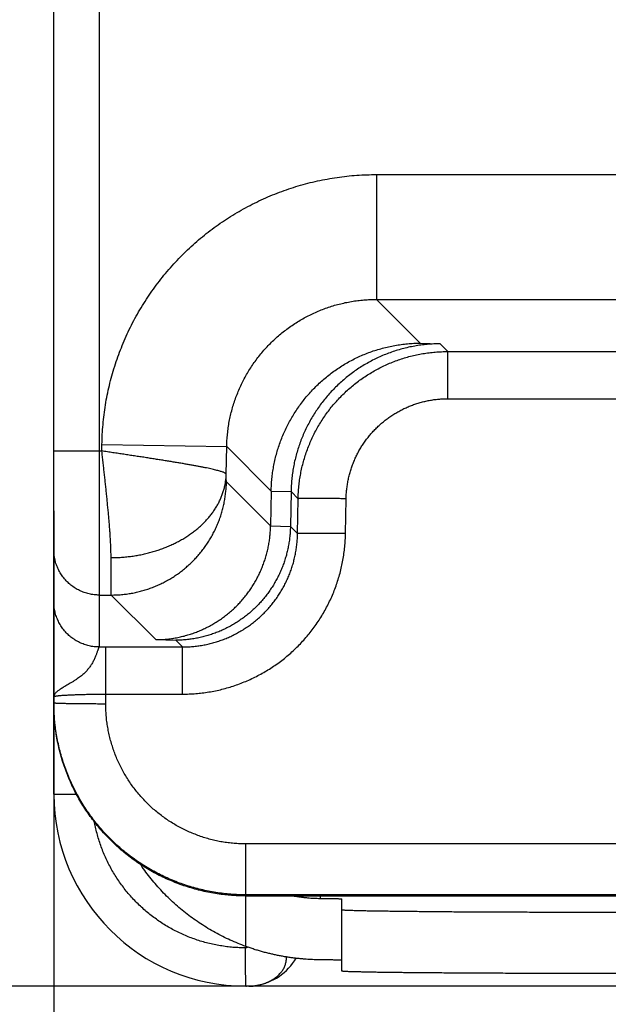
# Model space of a CAD drawing. Header units: inches. Extents: x 0 to 34, y 0 to 22.
# Tile 26 of 46: x 28.136 to 28.749, y 6.872 to 7.897. Entities that reach past the tile are written whole.
import ezdxf

# ---------------------------------------------------------------- set-up
doc = ezdxf.new("R2010")
doc.units = ezdxf.units.IN
doc.header["$LTSCALE"] = 1.87
doc.header["$MEASUREMENT"] = 0
doc.layers.get('0').update_dxf_attribs({"linetype": 'CONTINUOUS'})
doc.layers.add('DIMENSIONS', color=7, linetype='CONTINUOUS')
doc.styles.get("Standard").update_dxf_attribs({"font": 'txt', "width": 0.8})
doc.dimstyles.new('DIMSTYLE_1', dxfattribs={"dimtxt": 0.125, "dimasz": 0.1875, "dimexe": 0.18, "dimexo": 0.0625, "dimgap": 0.09, "dimtad": 0, "dimtih": 1, "dimtoh": 1, "dimdec": 3, "dimlfac": 0.5, "dimzin": 4, "dimdsep": 46, "dimtxsty": 'STANDARD', "dimblk": '_FILLED', "dimblk1": '_FILLED', "dimblk2": '_FILLED', "dimcen": 0.09, "dimadec": 0, "dimazin": 0, "dimtp": 0.01, "dimtm": 0.01, "dimtfac": 1, "dimtdec": 3, "dimtofl": 0, "dimtmove": 0, "dimatfit": 3, "dimldrblk": '_FILLED', "dimfxl": 1, "dimtolj": 1, "dimtzin": 4, "dimarcsym": 0})

# ---------------------------------------------------------------- blocks, each defined once
blk = doc.blocks.new('_FILLED')
at = {"color": 0, "linetype": 'BYBLOCK'}
blk.add_solid([(0, 0), (-1, 0.1667), (-1, -0.1667)], dxfattribs=at)
blk = doc.blocks.new('*D6')
at = {"layer": 'DIMENSIONS', "color": 2, "linetype": 'CONTINUOUS'}
for p, q in [((28.8913, 8.0474), (27.297, 8.0474)), ((27.422, 8.0474), (27.422, 7.5939)), ((27.422, 6.8904), (27.422, 7.3439)), ((28.5104, 6.8904), (27.297, 6.8904))]:
    blk.add_line(p, q, dxfattribs=at)
at = {"layer": 'DIMENSIONS', "color": 2, "linetype": 'CONTINUOUS', "xscale": 0.1875, "yscale": 0.1875, "zscale": 0.1875}
for p, rotation in [((27.422, 8.0474), 90), ((27.422, 6.8904), 270)]:
    blk.add_blockref('_FILLED', p, dxfattribs=dict(at, rotation=rotation))
at = {"layer": 'DIMENSIONS', "color": 2, "linetype": 'CONTINUOUS', "width": 0.8}
for s, p in [('[', (27.3345, 7.4064)), (']', (27.9345, 7.4064)), ('.579', (26.8095, 7.4064)), ('14.69', (27.4345, 7.4064))]:
    blk.add_text(s, height=0.125, dxfattribs=at).set_placement(p)
blk = doc.blocks.new('*D8')
at = {"layer": 'DIMENSIONS', "color": 2, "linetype": 'CONTINUOUS'}
for p, q in [((29.044, 7.8947), (29.044, 6.0154)), ((28.172, 7.3853), (28.172, 6.0154)), ((28.172, 6.1404), (27.7006, 6.1404)), ((29.044, 6.1404), (29.404, 6.1404))]:
    blk.add_line(p, q, dxfattribs=at)
at = {"layer": 'DIMENSIONS', "color": 2, "linetype": 'CONTINUOUS', "xscale": 0.1875, "yscale": 0.1875, "zscale": 0.1875}
blk.add_blockref('_FILLED', (28.172, 6.1404), dxfattribs=at)
at = {"layer": 'DIMENSIONS', "color": 2, "linetype": 'CONTINUOUS', "xscale": 0.1875, "yscale": 0.1875, "zscale": 0.1875, "rotation": 180}
blk.add_blockref('_FILLED', (29.044, 6.1404), dxfattribs=at)
at = {"layer": 'DIMENSIONS', "color": 2, "linetype": 'CONTINUOUS', "width": 0.8}
for s, p in [('.436', (26.4131, 6.0779)), ('[', (26.9381, 6.0779)), ('11.07', (27.0381, 6.0779)), (']', (27.5381, 6.0779))]:
    blk.add_text(s, height=0.125, dxfattribs=at).set_placement(p)

msp = doc.modelspace()

# ---------------------------------------------------------------- linework, layer by layer
at = {"color": 7, "linetype": 'CONTINUOUS'}
for p, q in [((28.172, 7.0904), (28.172, 13.6284)), ((28.2192, 13.475), (28.2192, 7.4478)), ((28.508, 7.7357), (28.892, 7.7357)), ((28.508, 7.7357), (28.508, 7.6057)), ((28.508, 7.6057), (28.892, 7.6057)), ((28.508, 7.6057), (28.5536, 7.5601)), ((28.5536, 7.5601), (28.5742, 7.5595)), ((28.5823, 7.5513), (28.5742, 7.5595)), ((28.5823, 7.5513), (28.8177, 7.5513)), ((28.5823, 7.5022), (28.5823, 7.5513)), ((28.5823, 7.5022), (28.8177, 7.5022)), ((28.172, 7.4478), (28.222, 7.4478)), ((28.2192, 7.4478), (28.2192, 7.2437)), ((28.222, 7.4478), (28.2221, 7.4546)), ((28.2221, 7.4546), (28.352, 7.4524)), ((28.3515, 7.4235), (28.352, 7.4524)), ((28.352, 7.4524), (28.3983, 7.4061)), ((28.3977, 7.3698), (28.3517, 7.4157)), ((28.3983, 7.4061), (28.3977, 7.3698)), ((28.3983, 7.4061), (28.419, 7.4055)), ((28.419, 7.4055), (28.4183, 7.3691)), ((28.4264, 7.398), (28.419, 7.4055)), ((28.4258, 7.3617), (28.4264, 7.398)), ((28.4758, 7.3617), (28.4764, 7.398)), ((28.3977, 7.3698), (28.4183, 7.3691)), ((28.4183, 7.3691), (28.4258, 7.3617)), ((28.2192, 7.2978), (28.2318, 7.2978)), ((28.2783, 7.2513), (28.2318, 7.2978)), ((28.2783, 7.2513), (28.2989, 7.2507)), ((28.2989, 7.2507), (28.3059, 7.2437)), ((28.226, 7.2437), (28.3059, 7.2437)), ((28.226, 7.1846), (28.226, 7.2437)), ((28.3059, 7.1946), (28.3059, 7.2437)), ((28.226, 7.1946), (28.3059, 7.1946)), ((28.172, 7.0904), (28.1955, 7.0904)), ((28.8046, 7.0386), (28.372, 7.0386)), ((28.372, 6.9318), (28.372, 7.0386)), ((28.7705, 6.9855), (28.372, 6.9855)), ((28.372, 6.9844), (28.7698, 6.9844)), ((28.4492, 6.9844), (28.4492, 6.9819)), ((28.472, 6.9061), (28.472, 6.9813)), ((29.772, 6.8904), (28.372, 6.8904))]:
    msp.add_line(p, q, dxfattribs=at)
msp.add_lwpolyline([(28.375, 6.8904), (28.3758, 6.8904), (28.3766, 6.8904), (28.3774, 6.8904), (28.3781, 6.8905), (28.3788, 6.8906), (28.3794, 6.8906), (28.3801, 6.8907), (28.3806, 6.8908), (28.3812, 6.8909), (28.3817, 6.891), (28.3822, 6.8911), (28.3826, 6.8911), (28.383, 6.8912), (28.3833, 6.8913), (28.3836, 6.8913), (28.3838, 6.8914), (28.3843, 6.8915)], dxfattribs=at)
for centre, radius, start, end in [((28.372, 7.0904), 0.2, 180, 270), ((28.373, 6.9504), 0.06, 278.9665, 328.9536), ((28.373, 6.9504), 0.06, 269.7522, 270)]:
    msp.add_arc(centre, radius, start, end, dxfattribs=at)
for points, knots in [([(28.2221, 7.4546), (28.2221, 7.4581), (28.2224, 7.465), (28.2231, 7.4753), (28.2242, 7.4856), (28.2257, 7.4958), (28.2275, 7.506), (28.2298, 7.5161), (28.2323, 7.5261), (28.2353, 7.536), (28.2386, 7.5458), (28.2422, 7.5554), (28.2462, 7.565), (28.2505, 7.5744), (28.2552, 7.5836), (28.2602, 7.5926), (28.2655, 7.6015), (28.2712, 7.6101), (28.2771, 7.6186), (28.2834, 7.6268), (28.2899, 7.6348), (28.2967, 7.6426), (28.3039, 7.6501), (28.3112, 7.6573), (28.3188, 7.6643), (28.3267, 7.671), (28.3348, 7.6774), (28.3432, 7.6835), (28.3517, 7.6893), (28.3605, 7.6948), (28.3694, 7.6999), (28.3786, 7.7048), (28.3879, 7.7093), (28.3973, 7.7135), (28.4069, 7.7173), (28.4167, 7.7208), (28.4265, 7.7239), (28.4365, 7.7267), (28.4465, 7.7291), (28.4567, 7.7311), (28.4669, 7.7328), (28.4771, 7.7341), (28.4874, 7.735), (28.4977, 7.7355), (28.5046, 7.7357), (28.508, 7.7357)], [0, 0, 0, 0, 0.023275, 0.046551, 0.069825, 0.093094, 0.116357, 0.139614, 0.162866, 0.186116, 0.209367, 0.232623, 0.25589, 0.279166, 0.30244, 0.325703, 0.348955, 0.372202, 0.39545, 0.418701, 0.441955, 0.465213, 0.48847, 0.511723, 0.534973, 0.558228, 0.581494, 0.604764, 0.628025, 0.651272, 0.674515, 0.697773, 0.721049, 0.74433, 0.767604, 0.790866, 0.81412, 0.837371, 0.860622, 0.883876, 0.907134, 0.930387, 0.953623, 0.976831, 1, 1, 1, 1]), ([(28.352, 7.4524), (28.3521, 7.4546), (28.3522, 7.4589), (28.3528, 7.4655), (28.3536, 7.472), (28.3546, 7.4785), (28.356, 7.4849), (28.3576, 7.4912), (28.3594, 7.4975), (28.3616, 7.5037), (28.364, 7.5098), (28.3666, 7.5158), (28.3695, 7.5217), (28.3727, 7.5274), (28.376, 7.533), (28.3797, 7.5385), (28.3835, 7.5438), (28.3875, 7.5489), (28.3918, 7.5539), (28.3963, 7.5587), (28.401, 7.5633), (28.4058, 7.5677), (28.4108, 7.5718), (28.4161, 7.5758), (28.4214, 7.5796), (28.427, 7.5831), (28.4326, 7.5864), (28.4384, 7.5894), (28.4444, 7.5922), (28.4504, 7.5947), (28.4565, 7.597), (28.4628, 7.5991), (28.4691, 7.6008), (28.4755, 7.6023), (28.4819, 7.6036), (28.4884, 7.6045), (28.4949, 7.6052), (28.5014, 7.6056), (28.5058, 7.6057), (28.508, 7.6057)], [0, 0, 0, 0, 0.027058, 0.054113, 0.081165, 0.108212, 0.135258, 0.162302, 0.189342, 0.216379, 0.243416, 0.270455, 0.297489, 0.324505, 0.351503, 0.378496, 0.405491, 0.432491, 0.459499, 0.48651, 0.513518, 0.540525, 0.56754, 0.594567, 0.621598, 0.648628, 0.675658, 0.702693, 0.729734, 0.756771, 0.783803, 0.810834, 0.837871, 0.864909, 0.891935, 0.918949, 0.945959, 0.972974, 1, 1, 1, 1]), ([(28.3983, 7.4061), (28.3984, 7.4082), (28.3985, 7.4125), (28.399, 7.4189), (28.3998, 7.4253), (28.4008, 7.4316), (28.4021, 7.4379), (28.4037, 7.4442), (28.4055, 7.4504), (28.4075, 7.4565), (28.4098, 7.4625), (28.4124, 7.4685), (28.4152, 7.4743), (28.4183, 7.48), (28.4215, 7.4856), (28.4251, 7.4911), (28.4288, 7.4964), (28.4328, 7.5016), (28.437, 7.5066), (28.4414, 7.5114), (28.446, 7.5161), (28.4508, 7.5206), (28.4558, 7.5248), (28.4609, 7.5289), (28.4663, 7.5327), (28.4718, 7.5364), (28.4775, 7.5398), (28.4833, 7.5429), (28.4892, 7.5458), (28.4953, 7.5485), (28.5015, 7.5509), (28.5078, 7.553), (28.5142, 7.5548), (28.5206, 7.5564), (28.5271, 7.5577), (28.5337, 7.5588), (28.5403, 7.5595), (28.5469, 7.56), (28.5514, 7.5601), (28.5536, 7.5601)], [0, 0, 0, 0, 0.026506, 0.053038, 0.079573, 0.106115, 0.132693, 0.159289, 0.185895, 0.212545, 0.239225, 0.26592, 0.292664, 0.319446, 0.346249, 0.3731, 0.399998, 0.42692, 0.45389, 0.480909, 0.507954, 0.535042, 0.562181, 0.589345, 0.616546, 0.643795, 0.671066, 0.698367, 0.72571, 0.753069, 0.780449, 0.807863, 0.835286, 0.862721, 0.89018, 0.917635, 0.945086, 0.972546, 1, 1, 1, 1]), ([(28.5742, 7.5595), (28.572, 7.5595), (28.5676, 7.5593), (28.5609, 7.5589), (28.5543, 7.5581), (28.5478, 7.5571), (28.5412, 7.5558), (28.5348, 7.5542), (28.5284, 7.5524), (28.5221, 7.5502), (28.5159, 7.5478), (28.5099, 7.5452), (28.5039, 7.5423), (28.4981, 7.5391), (28.4924, 7.5357), (28.4869, 7.5321), (28.4816, 7.5283), (28.4764, 7.5242), (28.4714, 7.5199), (28.4666, 7.5155), (28.462, 7.5108), (28.4576, 7.506), (28.4534, 7.501), (28.4494, 7.4958), (28.4457, 7.4905), (28.4422, 7.485), (28.4389, 7.4794), (28.4358, 7.4737), (28.433, 7.4678), (28.4305, 7.4619), (28.4282, 7.4559), (28.4261, 7.4498), (28.4243, 7.4436), (28.4227, 7.4373), (28.4215, 7.431), (28.4204, 7.4247), (28.4197, 7.4183), (28.4192, 7.4119), (28.419, 7.4076), (28.419, 7.4055)], [0, 0, 0, 0, 0.027454, 0.054914, 0.082365, 0.10982, 0.137279, 0.164714, 0.192137, 0.219551, 0.246931, 0.27429, 0.301633, 0.328934, 0.356205, 0.383454, 0.410655, 0.437819, 0.464958, 0.492046, 0.519091, 0.54611, 0.57308, 0.600002, 0.6269, 0.653751, 0.680554, 0.707336, 0.73408, 0.760775, 0.787455, 0.814105, 0.840711, 0.867307, 0.893885, 0.920427, 0.946962, 0.973494, 1, 1, 1, 1]), ([(28.4264, 7.398), (28.4264, 7.4002), (28.4266, 7.4046), (28.4271, 7.4111), (28.4279, 7.4176), (28.429, 7.4241), (28.4303, 7.4305), (28.4319, 7.4368), (28.4338, 7.4431), (28.436, 7.4493), (28.4384, 7.4554), (28.441, 7.4614), (28.4439, 7.4673), (28.447, 7.4731), (28.4504, 7.4787), (28.454, 7.4841), (28.4579, 7.4894), (28.4619, 7.4946), (28.4662, 7.4995), (28.4707, 7.5043), (28.4753, 7.5089), (28.4802, 7.5133), (28.4852, 7.5175), (28.4904, 7.5214), (28.4958, 7.5252), (28.5013, 7.5287), (28.507, 7.532), (28.5128, 7.535), (28.5187, 7.5378), (28.5247, 7.5404), (28.5309, 7.5427), (28.5371, 7.5447), (28.5434, 7.5465), (28.5498, 7.548), (28.5562, 7.5492), (28.5627, 7.5502), (28.5692, 7.5508), (28.5758, 7.5513), (28.5801, 7.5513), (28.5823, 7.5513)], [0, 0, 0, 0, 0.027039, 0.054074, 0.081106, 0.108138, 0.135173, 0.162217, 0.189266, 0.216316, 0.243362, 0.270407, 0.297456, 0.324506, 0.35155, 0.37858, 0.4056, 0.43262, 0.459644, 0.486665, 0.513673, 0.540664, 0.567646, 0.594626, 0.621612, 0.648612, 0.67563, 0.702656, 0.729681, 0.756702, 0.783724, 0.810751, 0.837782, 0.864812, 0.891841, 0.918872, 0.945908, 0.97295, 1, 1, 1, 1]), ([(28.4764, 7.398), (28.4764, 7.3996), (28.4765, 7.4029), (28.477, 7.4077), (28.4776, 7.4125), (28.4784, 7.4173), (28.4795, 7.422), (28.4808, 7.4267), (28.4823, 7.4313), (28.484, 7.4358), (28.4859, 7.4403), (28.488, 7.4446), (28.4903, 7.4489), (28.4928, 7.453), (28.4955, 7.4571), (28.4984, 7.461), (28.5014, 7.4647), (28.5046, 7.4684), (28.508, 7.4718), (28.5115, 7.4752), (28.5152, 7.4783), (28.519, 7.4813), (28.523, 7.4841), (28.5271, 7.4867), (28.5312, 7.4891), (28.5355, 7.4914), (28.5399, 7.4934), (28.5444, 7.4953), (28.549, 7.4969), (28.5536, 7.4983), (28.5583, 7.4995), (28.563, 7.5005), (28.5678, 7.5013), (28.5726, 7.5018), (28.5775, 7.5022), (28.5807, 7.5022), (28.5823, 7.5022)], [0, 0, 0, 0, 0.029368, 0.058774, 0.088201, 0.117633, 0.147057, 0.176468, 0.205872, 0.235276, 0.264692, 0.294128, 0.323579, 0.353022, 0.382436, 0.411829, 0.441226, 0.470634, 0.50004, 0.529435, 0.558823, 0.588211, 0.617606, 0.647012, 0.676431, 0.70585, 0.735258, 0.764652, 0.794039, 0.823424, 0.852813, 0.882212, 0.911627, 0.941062, 0.970519, 1, 1, 1, 1]), ([(28.3515, 7.4235), (28.3515, 7.4237), (28.3513, 7.424), (28.3508, 7.4244), (28.35, 7.4249), (28.3491, 7.4254), (28.3478, 7.4258), (28.3463, 7.4263), (28.3446, 7.4268), (28.3427, 7.4274), (28.3405, 7.4279), (28.338, 7.4285), (28.3354, 7.4292), (28.3325, 7.4298), (28.3294, 7.4304), (28.3261, 7.4311), (28.3225, 7.4317), (28.3188, 7.4325), (28.3149, 7.4332), (28.3108, 7.4339), (28.3065, 7.4346), (28.3021, 7.4354), (28.2975, 7.4361), (28.2928, 7.4369), (28.2879, 7.4377), (28.2828, 7.4385), (28.2777, 7.4393), (28.2724, 7.4401), (28.2671, 7.441), (28.2616, 7.4418), (28.2561, 7.4426), (28.2505, 7.4435), (28.2449, 7.4443), (28.2392, 7.4452), (28.2335, 7.446), (28.2277, 7.447), (28.2239, 7.4474), (28.222, 7.4478)], [0, 0, 0, 0, 0.003552, 0.008549, 0.015147, 0.023422, 0.033415, 0.045174, 0.058718, 0.074059, 0.091202, 0.110132, 0.13077, 0.153082, 0.177041, 0.202606, 0.229722, 0.258334, 0.28839, 0.319844, 0.352644, 0.386716, 0.421977, 0.458357, 0.495802, 0.534256, 0.573643, 0.613871, 0.654845, 0.696483, 0.738705, 0.781434, 0.824595, 0.86811, 0.911901, 0.95589, 1, 1, 1, 1]), ([(28.2316, 7.3368), (28.2316, 7.3381), (28.2315, 7.3409), (28.2314, 7.3452), (28.2313, 7.3497), (28.231, 7.3544), (28.2307, 7.3592), (28.2304, 7.3641), (28.23, 7.3693), (28.2296, 7.3745), (28.2291, 7.3799), (28.2286, 7.3855), (28.228, 7.3912), (28.2275, 7.3969), (28.2269, 7.4026), (28.2263, 7.4083), (28.2257, 7.4139), (28.2251, 7.4194), (28.2245, 7.425), (28.2239, 7.4306), (28.2233, 7.4363), (28.2226, 7.442), (28.2222, 7.4459), (28.222, 7.4478)], [0, 0, 0, 0, 0.036814, 0.075402, 0.115663, 0.157505, 0.200831, 0.245546, 0.291563, 0.338889, 0.387598, 0.437779, 0.489237, 0.541274, 0.593104, 0.644022, 0.694152, 0.744029, 0.794226, 0.845211, 0.896787, 0.948528, 1, 1, 1, 1]), ([(28.2316, 7.3368), (28.2334, 7.3368), (28.237, 7.3368), (28.2425, 7.3371), (28.2479, 7.3376), (28.2533, 7.3382), (28.2586, 7.339), (28.2639, 7.34), (28.2691, 7.3412), (28.2743, 7.3426), (28.2793, 7.3441), (28.2843, 7.3458), (28.2891, 7.3477), (28.2938, 7.3497), (28.2984, 7.3519), (28.3029, 7.3542), (28.3072, 7.3567), (28.3114, 7.3593), (28.3154, 7.362), (28.3192, 7.3649), (28.3228, 7.368), (28.3263, 7.3711), (28.3295, 7.3743), (28.3326, 7.3777), (28.3354, 7.3811), (28.3381, 7.3847), (28.3405, 7.3883), (28.3427, 7.392), (28.3446, 7.3958), (28.3463, 7.3996), (28.3478, 7.4035), (28.3491, 7.4075), (28.3501, 7.4114), (28.3508, 7.4154), (28.3513, 7.4195), (28.3515, 7.4222), (28.3515, 7.4235)], [0, 0, 0, 0, 0.033521, 0.067012, 0.100442, 0.13378, 0.166995, 0.200058, 0.23294, 0.265614, 0.298053, 0.330231, 0.362126, 0.393714, 0.424977, 0.455897, 0.486458, 0.516646, 0.546452, 0.575868, 0.604889, 0.633514, 0.661745, 0.689586, 0.717047, 0.74414, 0.77088, 0.797288, 0.823386, 0.849201, 0.874762, 0.900103, 0.925258, 0.950266, 0.975166, 1, 1, 1, 1]), ([(28.2318, 7.2978), (28.2336, 7.2978), (28.2371, 7.2979), (28.2424, 7.2982), (28.2477, 7.2988), (28.253, 7.2996), (28.2582, 7.3007), (28.2634, 7.302), (28.2685, 7.3035), (28.2735, 7.3052), (28.2785, 7.3072), (28.2833, 7.3094), (28.2881, 7.3118), (28.2927, 7.3144), (28.2973, 7.3172), (28.3017, 7.3202), (28.3059, 7.3234), (28.31, 7.3268), (28.314, 7.3303), (28.3178, 7.3341), (28.3214, 7.338), (28.3249, 7.342), (28.3281, 7.3462), (28.3312, 7.3506), (28.3341, 7.3551), (28.3368, 7.3597), (28.3393, 7.3644), (28.3415, 7.3692), (28.3436, 7.3741), (28.3454, 7.3791), (28.347, 7.3842), (28.3484, 7.3893), (28.3495, 7.3945), (28.3504, 7.3998), (28.3511, 7.4051), (28.3516, 7.4104), (28.3517, 7.4139), (28.3517, 7.4157)], [0, 0, 0, 0, 0.028569, 0.057138, 0.085708, 0.114278, 0.142849, 0.171419, 0.199991, 0.228562, 0.257134, 0.285706, 0.314278, 0.34285, 0.371423, 0.399996, 0.428569, 0.457142, 0.485715, 0.514288, 0.542861, 0.571434, 0.600007, 0.62858, 0.657152, 0.685725, 0.714297, 0.742869, 0.77144, 0.800012, 0.828582, 0.857153, 0.885723, 0.914293, 0.942862, 0.971431, 1, 1, 1, 1]), ([(28.3517, 7.4157), (28.3517, 7.4157), (28.3517, 7.4158), (28.3517, 7.416), (28.3517, 7.4163), (28.3516, 7.4167), (28.3516, 7.4172), (28.3516, 7.4178), (28.3516, 7.4186), (28.3516, 7.4194), (28.3516, 7.4203), (28.3515, 7.4213), (28.3515, 7.4224), (28.3515, 7.4231), (28.3515, 7.4235)], [0, 0, 0, 0, 0.011298, 0.035647, 0.073729, 0.125779, 0.191711, 0.27127, 0.364057, 0.469495, 0.586775, 0.714972, 0.853083, 1, 1, 1, 1]), ([(28.4764, 7.398), (28.4755, 7.398), (28.4736, 7.3981), (28.4709, 7.3981), (28.4681, 7.3982), (28.4654, 7.3982), (28.4627, 7.3982), (28.4601, 7.3983), (28.4575, 7.3983), (28.455, 7.3983), (28.4525, 7.3983), (28.4501, 7.3983), (28.4478, 7.3984), (28.4456, 7.3984), (28.4434, 7.3984), (28.4414, 7.3984), (28.4395, 7.3984), (28.4377, 7.3984), (28.436, 7.3984), (28.4344, 7.3983), (28.433, 7.3983), (28.4317, 7.3983), (28.4305, 7.3983), (28.4295, 7.3983), (28.4286, 7.3982), (28.4279, 7.3982), (28.4273, 7.3982), (28.4269, 7.3981), (28.4266, 7.3981), (28.4264, 7.398), (28.4264, 7.398)], [0, 0, 0, 0, 0.055421, 0.110671, 0.165581, 0.21998, 0.273703, 0.326584, 0.378461, 0.429173, 0.478566, 0.526486, 0.572788, 0.617329, 0.659971, 0.700585, 0.739044, 0.775232, 0.809037, 0.840355, 0.86909, 0.895155, 0.918469, 0.938962, 0.956572, 0.971246, 0.982943, 0.991631, 0.9973, 1, 1, 1, 1]), ([(28.2783, 7.2513), (28.2801, 7.2513), (28.2837, 7.2514), (28.2891, 7.2518), (28.2944, 7.2524), (28.2998, 7.2533), (28.3051, 7.2544), (28.3103, 7.2558), (28.3155, 7.2574), (28.3205, 7.2592), (28.3255, 7.2613), (28.3304, 7.2635), (28.3352, 7.266), (28.3398, 7.2687), (28.3443, 7.2716), (28.3487, 7.2747), (28.353, 7.2779), (28.357, 7.2814), (28.361, 7.285), (28.3647, 7.2888), (28.3683, 7.2928), (28.3717, 7.2968), (28.3749, 7.3011), (28.3779, 7.3054), (28.3807, 7.3099), (28.3833, 7.3145), (28.3857, 7.3192), (28.3879, 7.324), (28.3898, 7.3288), (28.3916, 7.3338), (28.3931, 7.3388), (28.3945, 7.3439), (28.3956, 7.349), (28.3965, 7.3541), (28.3971, 7.3593), (28.3975, 7.3645), (28.3977, 7.368), (28.3977, 7.3698)], [0, 0, 0, 0, 0.029023, 0.058052, 0.08707, 0.116097, 0.145122, 0.174116, 0.203105, 0.232073, 0.261002, 0.289918, 0.3188, 0.347635, 0.376451, 0.40522, 0.43394, 0.462633, 0.491273, 0.519864, 0.548424, 0.576927, 0.605384, 0.63381, 0.662177, 0.690505, 0.718804, 0.747049, 0.77526, 0.80345, 0.831592, 0.859709, 0.887813, 0.915879, 0.943929, 0.971978, 1, 1, 1, 1]), ([(28.4183, 7.3691), (28.4183, 7.3674), (28.4182, 7.3639), (28.4177, 7.3587), (28.4171, 7.3535), (28.4162, 7.3484), (28.4151, 7.3432), (28.4138, 7.3382), (28.4122, 7.3332), (28.4105, 7.3282), (28.4085, 7.3234), (28.4063, 7.3186), (28.4039, 7.3139), (28.4013, 7.3093), (28.3985, 7.3048), (28.3955, 7.3005), (28.3923, 7.2962), (28.3889, 7.2921), (28.3853, 7.2882), (28.3816, 7.2844), (28.3777, 7.2808), (28.3736, 7.2773), (28.3694, 7.2741), (28.365, 7.271), (28.3605, 7.2681), (28.3558, 7.2654), (28.351, 7.2629), (28.3461, 7.2606), (28.3412, 7.2586), (28.3361, 7.2568), (28.3309, 7.2552), (28.3257, 7.2538), (28.3204, 7.2527), (28.3151, 7.2518), (28.3097, 7.2512), (28.3043, 7.2508), (28.3007, 7.2507), (28.2989, 7.2507)], [0, 0, 0, 0, 0.028022, 0.056071, 0.084121, 0.112187, 0.140291, 0.168408, 0.19655, 0.22474, 0.252951, 0.281196, 0.309495, 0.337823, 0.36619, 0.394616, 0.423073, 0.451576, 0.480136, 0.508727, 0.537367, 0.56606, 0.59478, 0.623549, 0.652365, 0.6812, 0.710082, 0.738998, 0.767927, 0.796895, 0.825884, 0.854878, 0.883903, 0.91293, 0.941948, 0.970977, 1, 1, 1, 1]), ([(28.3059, 7.1946), (28.3082, 7.1946), (28.3128, 7.1947), (28.3197, 7.1951), (28.3266, 7.1958), (28.3335, 7.1968), (28.3403, 7.198), (28.3471, 7.1996), (28.3538, 7.2014), (28.3605, 7.2035), (28.367, 7.2059), (28.3734, 7.2085), (28.3798, 7.2114), (28.386, 7.2146), (28.392, 7.218), (28.398, 7.2216), (28.4037, 7.2255), (28.4093, 7.2296), (28.4148, 7.234), (28.42, 7.2385), (28.4251, 7.2433), (28.4299, 7.2483), (28.4346, 7.2535), (28.439, 7.2588), (28.4432, 7.2644), (28.4472, 7.2701), (28.451, 7.2759), (28.4545, 7.282), (28.4577, 7.2881), (28.4607, 7.2944), (28.4635, 7.3008), (28.4659, 7.3073), (28.4681, 7.3139), (28.4701, 7.3206), (28.4717, 7.3273), (28.4731, 7.3342), (28.4742, 7.341), (28.475, 7.3479), (28.4756, 7.3548), (28.4757, 7.3594), (28.4758, 7.3617)], [0, 0, 0, 0, 0.026127, 0.052342, 0.078621, 0.104944, 0.131289, 0.157634, 0.18397, 0.210302, 0.236636, 0.262978, 0.289326, 0.315669, 0.341997, 0.368323, 0.394663, 0.421016, 0.447361, 0.473688, 0.500015, 0.526357, 0.552708, 0.579056, 0.605395, 0.63173, 0.658067, 0.684416, 0.710783, 0.737145, 0.763475, 0.789786, 0.816119, 0.842485, 0.868859, 0.895218, 0.921536, 0.947789, 0.973951, 1, 1, 1, 1]), ([(28.3059, 7.2437), (28.3077, 7.2437), (28.3112, 7.2438), (28.3165, 7.2441), (28.3218, 7.2447), (28.3271, 7.2455), (28.3323, 7.2466), (28.3374, 7.2479), (28.3425, 7.2494), (28.3476, 7.2511), (28.3525, 7.2531), (28.3574, 7.2553), (28.3621, 7.2577), (28.3668, 7.2603), (28.3713, 7.2631), (28.3757, 7.2661), (28.38, 7.2693), (28.3841, 7.2726), (28.3881, 7.2762), (28.3918, 7.2799), (28.3955, 7.2838), (28.3989, 7.2879), (28.4022, 7.2921), (28.4053, 7.2964), (28.4082, 7.3009), (28.4108, 7.3055), (28.4133, 7.3102), (28.4156, 7.3151), (28.4176, 7.32), (28.4195, 7.325), (28.4211, 7.3301), (28.4224, 7.3352), (28.4236, 7.3405), (28.4245, 7.3457), (28.4252, 7.351), (28.4256, 7.3563), (28.4258, 7.3599), (28.4258, 7.3617)], [0, 0, 0, 0, 0.028564, 0.05711, 0.085645, 0.114173, 0.142698, 0.171226, 0.19976, 0.228305, 0.256858, 0.285415, 0.313975, 0.342532, 0.371092, 0.39966, 0.42823, 0.456796, 0.485357, 0.513921, 0.542489, 0.571053, 0.599608, 0.628156, 0.656704, 0.685263, 0.713847, 0.742449, 0.771064, 0.799682, 0.828297, 0.856908, 0.885517, 0.914128, 0.942744, 0.971367, 1, 1, 1, 1]), ([(28.4758, 7.3617), (28.4749, 7.3617), (28.473, 7.3617), (28.4702, 7.3618), (28.4675, 7.3618), (28.4648, 7.3618), (28.4621, 7.3619), (28.4595, 7.3619), (28.4569, 7.3619), (28.4543, 7.362), (28.4519, 7.362), (28.4495, 7.362), (28.4472, 7.362), (28.4449, 7.362), (28.4428, 7.362), (28.4408, 7.362), (28.4389, 7.362), (28.4371, 7.362), (28.4354, 7.362), (28.4338, 7.362), (28.4324, 7.362), (28.4311, 7.362), (28.4299, 7.3619), (28.4289, 7.3619), (28.428, 7.3619), (28.4273, 7.3618), (28.4267, 7.3618), (28.4262, 7.3618), (28.426, 7.3617), (28.4258, 7.3617), (28.4258, 7.3617)], [0, 0, 0, 0, 0.055422, 0.110674, 0.165584, 0.219984, 0.273707, 0.326588, 0.378465, 0.429177, 0.478569, 0.52649, 0.572791, 0.617332, 0.659974, 0.700587, 0.739046, 0.775234, 0.809038, 0.840356, 0.869091, 0.895156, 0.91847, 0.938963, 0.956572, 0.971247, 0.982943, 0.991631, 0.9973, 1, 1, 1, 1]), ([(28.2192, 7.2978), (28.2184, 7.2978), (28.2166, 7.2978), (28.2139, 7.2981), (28.2113, 7.2984), (28.2087, 7.2989), (28.2062, 7.2996), (28.2036, 7.3004), (28.2012, 7.3014), (28.1987, 7.3024), (28.1964, 7.3037), (28.1941, 7.305), (28.1919, 7.3065), (28.1898, 7.3081), (28.1877, 7.3098), (28.1858, 7.3116), (28.184, 7.3135), (28.1823, 7.3156), (28.1807, 7.3177), (28.1792, 7.3199), (28.1779, 7.3222), (28.1767, 7.3245), (28.1756, 7.3269), (28.1746, 7.3294), (28.1738, 7.3319), (28.1732, 7.3345), (28.1726, 7.3371), (28.1723, 7.3397), (28.172, 7.3424), (28.172, 7.3441), (28.172, 7.345)], [0, 0, 0, 0, 0.035717, 0.071434, 0.107151, 0.142868, 0.178584, 0.214301, 0.250017, 0.285733, 0.321449, 0.357165, 0.39288, 0.428595, 0.46431, 0.500024, 0.535738, 0.571452, 0.607166, 0.642879, 0.678592, 0.714305, 0.750017, 0.785729, 0.821441, 0.857153, 0.892865, 0.928577, 0.964288, 1, 1, 1, 1]), ([(28.2318, 7.2978), (28.2318, 7.2979), (28.2318, 7.2981), (28.2317, 7.2986), (28.2317, 7.2994), (28.2317, 7.3005), (28.2317, 7.3018), (28.2317, 7.3033), (28.2317, 7.3052), (28.2316, 7.3073), (28.2316, 7.3096), (28.2316, 7.3122), (28.2316, 7.315), (28.2316, 7.3181), (28.2316, 7.3214), (28.2316, 7.3249), (28.2316, 7.3287), (28.2316, 7.3327), (28.2316, 7.3354), (28.2316, 7.3368)], [0, 0, 0, 0, 0.006321, 0.019525, 0.039598, 0.066505, 0.100195, 0.140608, 0.187672, 0.241303, 0.301404, 0.367868, 0.44058, 0.519411, 0.60422, 0.694853, 0.791145, 0.892921, 1, 1, 1, 1]), ([(28.2192, 7.2437), (28.2184, 7.2437), (28.2166, 7.2437), (28.2139, 7.244), (28.2113, 7.2443), (28.2087, 7.2448), (28.2062, 7.2455), (28.2036, 7.2463), (28.2012, 7.2473), (28.1987, 7.2483), (28.1964, 7.2496), (28.1941, 7.2509), (28.1919, 7.2524), (28.1898, 7.254), (28.1877, 7.2557), (28.1858, 7.2575), (28.184, 7.2594), (28.1823, 7.2615), (28.1807, 7.2636), (28.1792, 7.2658), (28.1779, 7.2681), (28.1767, 7.2704), (28.1756, 7.2728), (28.1746, 7.2753), (28.1738, 7.2778), (28.1732, 7.2804), (28.1726, 7.283), (28.1723, 7.2856), (28.172, 7.2883), (28.172, 7.29), (28.172, 7.2909)], [0, 0, 0, 0, 0.035714, 0.071431, 0.107148, 0.142865, 0.178582, 0.214298, 0.250015, 0.285732, 0.321448, 0.357164, 0.392879, 0.428595, 0.464309, 0.500024, 0.535738, 0.571452, 0.607166, 0.642879, 0.678592, 0.714305, 0.750017, 0.785729, 0.821441, 0.857153, 0.892865, 0.928577, 0.964288, 1, 1, 1, 1]), ([(28.2192, 7.2437), (28.2192, 7.2437), (28.219, 7.2435), (28.2188, 7.2432), (28.2186, 7.2428), (28.2184, 7.2422), (28.2181, 7.2414), (28.2178, 7.2405), (28.2174, 7.2395), (28.217, 7.2383), (28.2165, 7.237), (28.216, 7.2356), (28.2154, 7.234), (28.2147, 7.2323), (28.2139, 7.2306), (28.2131, 7.2288), (28.2121, 7.2271), (28.2112, 7.2255), (28.2101, 7.2239), (28.209, 7.2223), (28.2078, 7.2208), (28.2065, 7.2193), (28.2052, 7.2178), (28.2038, 7.2164), (28.2023, 7.215), (28.2006, 7.2136), (28.1987, 7.2122), (28.1966, 7.2107), (28.1942, 7.2091), (28.1917, 7.2075), (28.1892, 7.2059), (28.1868, 7.2045), (28.1846, 7.2033), (28.1826, 7.2021), (28.1807, 7.201), (28.1791, 7.1999), (28.1776, 7.1989), (28.1763, 7.198), (28.1752, 7.1971), (28.1742, 7.1962), (28.1734, 7.1953), (28.1728, 7.1944), (28.1723, 7.1936), (28.1721, 7.1927), (28.172, 7.1922), (28.172, 7.1919)], [0, 0, 0, 0, 0.003043, 0.007837, 0.014653, 0.023554, 0.034549, 0.04764, 0.062849, 0.080152, 0.099434, 0.1206, 0.143717, 0.168794, 0.195233, 0.222234, 0.249198, 0.275688, 0.301853, 0.328187, 0.354981, 0.382095, 0.409375, 0.43698, 0.465232, 0.494663, 0.526658, 0.562677, 0.602626, 0.644199, 0.685173, 0.723817, 0.759047, 0.791142, 0.820605, 0.847611, 0.872189, 0.894414, 0.914443, 0.932454, 0.948629, 0.963175, 0.976355, 0.988484, 1, 1, 1, 1]), ([(28.2192, 7.2437), (28.22, 7.2437), (28.2215, 7.2437), (28.2237, 7.2437), (28.2252, 7.2437), (28.226, 7.2437)], [0, 0, 0, 0, 0.332884, 0.666236, 1, 1, 1, 1]), ([(28.172, 7.1919), (28.172, 7.1919), (28.1721, 7.1921), (28.1724, 7.1922), (28.1728, 7.1923), (28.1733, 7.1925), (28.174, 7.1926), (28.1749, 7.1928), (28.1759, 7.1929), (28.177, 7.193), (28.1783, 7.1931), (28.1798, 7.1933), (28.1814, 7.1934), (28.1831, 7.1935), (28.1849, 7.1936), (28.1869, 7.1937), (28.1889, 7.1938), (28.1911, 7.1939), (28.1934, 7.194), (28.1958, 7.1941), (28.1982, 7.1942), (28.2008, 7.1943), (28.2034, 7.1943), (28.206, 7.1944), (28.2088, 7.1944), (28.2116, 7.1945), (28.2144, 7.1945), (28.2173, 7.1945), (28.2202, 7.1946), (28.2231, 7.1946), (28.225, 7.1946), (28.226, 7.1946)], [0, 0, 0, 0, 0.00306, 0.008204, 0.015983, 0.026519, 0.039831, 0.055902, 0.074694, 0.09616, 0.120246, 0.146892, 0.176028, 0.207581, 0.241463, 0.277571, 0.31579, 0.356001, 0.398082, 0.441903, 0.487334, 0.534242, 0.582493, 0.631951, 0.682481, 0.733948, 0.786209, 0.839107, 0.892481, 0.946166, 1, 1, 1, 1]), ([(28.172, 7.1856), (28.172, 7.1855), (28.1721, 7.1855), (28.1723, 7.1855), (28.1728, 7.1854), (28.1733, 7.1854), (28.174, 7.1853), (28.1749, 7.1853), (28.1759, 7.1852), (28.177, 7.1852), (28.1783, 7.1851), (28.1798, 7.1851), (28.1813, 7.185), (28.183, 7.185), (28.1849, 7.185), (28.1868, 7.1849), (28.1889, 7.1849), (28.1911, 7.1849), (28.1933, 7.1848), (28.1957, 7.1848), (28.1982, 7.1848), (28.2007, 7.1847), (28.2033, 7.1847), (28.206, 7.1847), (28.2088, 7.1847), (28.2116, 7.1847), (28.2144, 7.1847), (28.2173, 7.1846), (28.2202, 7.1846), (28.2231, 7.1846), (28.225, 7.1846), (28.226, 7.1846)], [0, 0, 0, 0, 0.001743, 0.006236, 0.013602, 0.023843, 0.036937, 0.052849, 0.071534, 0.092939, 0.117001, 0.143651, 0.17281, 0.204395, 0.238311, 0.27446, 0.312737, 0.353028, 0.395216, 0.439177, 0.484783, 0.531899, 0.580388, 0.630107, 0.680911, 0.732651, 0.785174, 0.838327, 0.891954, 0.945898, 1, 1, 1, 1]), ([(28.372, 6.9855), (28.3694, 6.9855), (28.3641, 6.9856), (28.3563, 6.9861), (28.3485, 6.9869), (28.3407, 6.9879), (28.333, 6.9893), (28.3253, 6.991), (28.3177, 6.993), (28.3102, 6.9953), (28.3027, 6.9978), (28.2954, 7.0007), (28.2882, 7.0039), (28.2812, 7.0073), (28.2742, 7.011), (28.2674, 7.015), (28.2608, 7.0192), (28.2544, 7.0237), (28.2481, 7.0284), (28.2421, 7.0334), (28.2362, 7.0386), (28.2305, 7.0441), (28.2251, 7.0497), (28.2199, 7.0556), (28.2149, 7.0617), (28.2102, 7.0679), (28.2057, 7.0744), (28.2014, 7.081), (28.1975, 7.0878), (28.1938, 7.0947), (28.1903, 7.1018), (28.1872, 7.109), (28.1843, 7.1163), (28.1817, 7.1237), (28.1795, 7.1312), (28.1775, 7.1388), (28.1758, 7.1465), (28.1744, 7.1542), (28.1733, 7.162), (28.1726, 7.1699), (28.1721, 7.1777), (28.172, 7.183), (28.172, 7.1856)], [0, 0, 0, 0, 0.025014, 0.050024, 0.075029, 0.100031, 0.125031, 0.150032, 0.175035, 0.200038, 0.225039, 0.250039, 0.275042, 0.300049, 0.325055, 0.350054, 0.375041, 0.400019, 0.424995, 0.449975, 0.474957, 0.49994, 0.524919, 0.549895, 0.574869, 0.599841, 0.624818, 0.649807, 0.67481, 0.69982, 0.724832, 0.74984, 0.774848, 0.799858, 0.82487, 0.849883, 0.874894, 0.899905, 0.92492, 0.949939, 0.974966, 1, 1, 1, 1]), ([(28.352, 6.9854), (28.3494, 6.9856), (28.3441, 6.9863), (28.3362, 6.9875), (28.3285, 6.9891), (28.3207, 6.991), (28.3131, 6.9932), (28.3055, 6.9957), (28.2981, 6.9985), (28.2908, 7.0015), (28.2836, 7.0049), (28.2765, 7.0086), (28.2696, 7.0125), (28.2628, 7.0167), (28.2563, 7.0212), (28.2499, 7.0259), (28.2437, 7.0309), (28.2377, 7.0361), (28.2319, 7.0416), (28.2263, 7.0473), (28.221, 7.0532), (28.2159, 7.0593), (28.2111, 7.0656), (28.2065, 7.0721), (28.2021, 7.0787), (28.1981, 7.0856), (28.1943, 7.0926), (28.1908, 7.0997), (28.1875, 7.107), (28.1846, 7.1144), (28.182, 7.1219), (28.1796, 7.1295), (28.1776, 7.1371), (28.1759, 7.1449), (28.1745, 7.1527), (28.1734, 7.1606), (28.1726, 7.1685), (28.1721, 7.1765), (28.172, 7.1818), (28.172, 7.1844)], [0, 0, 0, 0, 0.027017, 0.054046, 0.081065, 0.108082, 0.135112, 0.162135, 0.189151, 0.216182, 0.243208, 0.270225, 0.297257, 0.324285, 0.351303, 0.378336, 0.405367, 0.432385, 0.459418, 0.486451, 0.51347, 0.540503, 0.567538, 0.594558, 0.621591, 0.648626, 0.675647, 0.702679, 0.729715, 0.756737, 0.783767, 0.810804, 0.837826, 0.864855, 0.891891, 0.918914, 0.945941, 0.972976, 1, 1, 1, 1]), ([(28.372, 7.0386), (28.3699, 7.0386), (28.3658, 7.0387), (28.3596, 7.0391), (28.3534, 7.0397), (28.3473, 7.0406), (28.3412, 7.0418), (28.3352, 7.0432), (28.3292, 7.0449), (28.3234, 7.0469), (28.3176, 7.0491), (28.3119, 7.0515), (28.3063, 7.0542), (28.3008, 7.0571), (28.2954, 7.0602), (28.2902, 7.0636), (28.2852, 7.0672), (28.2803, 7.0709), (28.2755, 7.0749), (28.271, 7.0791), (28.2666, 7.0835), (28.2624, 7.0881), (28.2584, 7.0928), (28.2546, 7.0977), (28.251, 7.1028), (28.2477, 7.108), (28.2445, 7.1133), (28.2416, 7.1188), (28.2389, 7.1244), (28.2365, 7.1301), (28.2343, 7.1359), (28.2324, 7.1418), (28.2307, 7.1478), (28.2292, 7.1538), (28.2281, 7.1599), (28.2271, 7.166), (28.2265, 7.1722), (28.2261, 7.1784), (28.226, 7.1826), (28.226, 7.1846)], [0, 0, 0, 0, 0.027046, 0.054086, 0.081117, 0.108137, 0.135146, 0.162144, 0.189137, 0.21613, 0.243129, 0.270138, 0.297162, 0.324196, 0.351227, 0.378246, 0.405256, 0.432264, 0.459276, 0.48629, 0.513305, 0.54032, 0.567334, 0.594351, 0.621372, 0.648405, 0.675449, 0.702497, 0.729539, 0.756569, 0.783592, 0.810612, 0.837632, 0.864658, 0.891694, 0.918745, 0.945813, 0.972897, 1, 1, 1, 1]), ([(28.3716, 6.9304), (28.3695, 6.9304), (28.3651, 6.9304), (28.3585, 6.9308), (28.352, 6.9315), (28.3454, 6.9325), (28.3389, 6.9337), (28.3325, 6.9352), (28.3261, 6.9369), (28.3198, 6.939), (28.3135, 6.9412), (28.3074, 6.9438), (28.3014, 6.9465), (28.2955, 6.9496), (28.2898, 6.9528), (28.2841, 6.9563), (28.2787, 6.9601), (28.2734, 6.964), (28.2682, 6.9682), (28.2633, 6.9726), (28.2585, 6.9772), (28.2539, 6.982), (28.2495, 6.9869), (28.2453, 6.9921), (28.2414, 6.9974), (28.2376, 7.0029), (28.2341, 7.0085), (28.2309, 7.0142), (28.2278, 7.0201), (28.225, 7.0261), (28.2225, 7.0323), (28.2202, 7.0385), (28.2182, 7.0448), (28.2165, 7.0512), (28.2152, 7.0567), (28.2145, 7.0601), (28.2143, 7.0614)], [0, 0, 0, 0, 0.029493, 0.059088, 0.088765, 0.118505, 0.148289, 0.178097, 0.20791, 0.237709, 0.267496, 0.297284, 0.327084, 0.356892, 0.386703, 0.416512, 0.446314, 0.476111, 0.505907, 0.535707, 0.565511, 0.595317, 0.62512, 0.654919, 0.684715, 0.714519, 0.744332, 0.774149, 0.80396, 0.833761, 0.863548, 0.893331, 0.92313, 0.952945, 0.982757, 1, 1, 1, 1]), ([(28.372, 6.9318), (28.3692, 6.9328), (28.3638, 6.9349), (28.3557, 6.9383), (28.3478, 6.9421), (28.3401, 6.9462), (28.3325, 6.9506), (28.325, 6.9553), (28.3178, 6.9602), (28.3108, 6.9654), (28.3039, 6.9709), (28.2973, 6.9767), (28.2909, 6.9827), (28.2848, 6.989), (28.2789, 6.9955), (28.2732, 7.0022), (28.2679, 7.0091), (28.2643, 7.0142), (28.2624, 7.0169), (28.2622, 7.0172)], [0, 0, 0, 0, 0.062013, 0.124041, 0.186046, 0.248068, 0.310092, 0.372095, 0.434123, 0.496138, 0.558147, 0.620176, 0.682181, 0.7442, 0.806225, 0.868227, 0.930252, 0.992271, 1, 1, 1, 1]), ([(28.372, 6.9844), (28.3698, 6.9844), (28.3653, 6.9844), (28.3586, 6.9848), (28.3542, 6.9851), (28.352, 6.9854)], [0, 0, 0, 0, 0.333333, 0.666666, 1, 1, 1, 1]), ([(28.4221, 6.9843), (28.4231, 6.9842), (28.4253, 6.9838), (28.4288, 6.9833), (28.4324, 6.9829), (28.436, 6.9825), (28.4394, 6.9822), (28.4428, 6.982), (28.446, 6.9819), (28.4481, 6.9819), (28.4492, 6.9819)], [0, 0, 0, 0, 0.111598, 0.250025, 0.385125, 0.516649, 0.644324, 0.767648, 0.886362, 1, 1, 1, 1]), ([(28.4492, 6.9819), (28.4501, 6.9819), (28.4519, 6.9818), (28.4546, 6.9818), (28.4571, 6.9818), (28.4594, 6.9817), (28.4616, 6.9817), (28.4635, 6.9817), (28.4652, 6.9816), (28.4668, 6.9816), (28.4682, 6.9816), (28.4693, 6.9815), (28.4702, 6.9815), (28.471, 6.9814), (28.4715, 6.9814), (28.4718, 6.9813), (28.472, 6.9813), (28.472, 6.9813)], [0, 0, 0, 0, 0.124304, 0.241248, 0.350501, 0.451934, 0.545257, 0.630301, 0.706907, 0.774859, 0.834077, 0.884393, 0.925719, 0.957979, 0.981093, 0.995058, 1, 1, 1, 1]), ([(28.472, 6.9701), (28.472, 6.97), (28.4724, 6.97), (28.4729, 6.9699), (28.4739, 6.9698), (28.4753, 6.9697), (28.4771, 6.9696), (28.4793, 6.9695), (28.4819, 6.9695), (28.4848, 6.9694), (28.4882, 6.9693), (28.4919, 6.9692), (28.496, 6.9691), (28.5005, 6.969), (28.5053, 6.9689), (28.5105, 6.9688), (28.516, 6.9688), (28.5219, 6.9687), (28.5281, 6.9686), (28.5347, 6.9685), (28.5415, 6.9684), (28.5487, 6.9684), (28.5561, 6.9683), (28.5639, 6.9682), (28.5719, 6.9682), (28.5802, 6.9681), (28.5887, 6.968), (28.5975, 6.968), (28.6065, 6.9679), (28.6158, 6.9679), (28.6252, 6.9678), (28.6349, 6.9678), (28.6447, 6.9678), (28.6547, 6.9677), (28.6649, 6.9677), (28.6752, 6.9676), (28.6856, 6.9676), (28.6961, 6.9676), (28.7068, 6.9676), (28.7175, 6.9675), (28.7283, 6.9675), (28.7392, 6.9675), (28.7501, 6.9675), (28.761, 6.9675), (28.7683, 6.9675), (28.772, 6.9675)], [0, 0, 0, 0, 0.000739, 0.002765, 0.00611, 0.010778, 0.016762, 0.024058, 0.032654, 0.042541, 0.053702, 0.066128, 0.079798, 0.094697, 0.110802, 0.128094, 0.146549, 0.166142, 0.186849, 0.208638, 0.231487, 0.255356, 0.280224, 0.306047, 0.332801, 0.360439, 0.388936, 0.418244, 0.448332, 0.479154, 0.510671, 0.542842, 0.57562, 0.608968, 0.642833, 0.677181, 0.711952, 0.747115, 0.782608, 0.818398, 0.854424, 0.89065, 0.927017, 0.963485, 1, 1, 1, 1]), ([(28.3738, 6.9311), (28.3737, 6.9311), (28.3737, 6.931), (28.3735, 6.9309), (28.3733, 6.9308), (28.3731, 6.9307), (28.3729, 6.9306), (28.3727, 6.9305), (28.3725, 6.9304), (28.3722, 6.9304), (28.3719, 6.9304), (28.3717, 6.9304), (28.3716, 6.9304)], [0, 0, 0, 0, 0.040706, 0.136005, 0.231939, 0.329437, 0.429457, 0.532962, 0.640893, 0.754153, 0.873591, 1, 1, 1, 1]), ([(28.372, 6.8904), (28.372, 6.8904), (28.372, 6.8904), (28.372, 6.8904), (28.372, 6.8904), (28.372, 6.8904), (28.372, 6.8904), (28.372, 6.8904), (28.372, 6.8904), (28.372, 6.8904), (28.372, 6.8904), (28.372, 6.8905), (28.372, 6.8905), (28.372, 6.8906), (28.372, 6.8907), (28.3719, 6.8908), (28.3719, 6.891), (28.3719, 6.8911), (28.3719, 6.8913), (28.3719, 6.8916), (28.3719, 6.8918), (28.3719, 6.8921), (28.3719, 6.8924), (28.3719, 6.8928), (28.3719, 6.8934), (28.3718, 6.8942), (28.3718, 6.8951), (28.3718, 6.8961), (28.3718, 6.8971), (28.3718, 6.8983), (28.3718, 6.8995), (28.3718, 6.9007), (28.3717, 6.9021), (28.3717, 6.9035), (28.3717, 6.9055), (28.3717, 6.9082), (28.3717, 6.9116), (28.3717, 6.9151), (28.3717, 6.9188), (28.3717, 6.9226), (28.3716, 6.9264), (28.3716, 6.929), (28.3716, 6.9304)], [0, 0, 0, 0, 0.000131, 0.000181, 0.00024, 0.000382, 0.00056, 0.000774, 0.001025, 0.001312, 0.001999, 0.002834, 0.003817, 0.00495, 0.007663, 0.010971, 0.014873, 0.019369, 0.024456, 0.030131, 0.036389, 0.043227, 0.05064, 0.058624, 0.076287, 0.096179, 0.118247, 0.142436, 0.16869, 0.19695, 0.227144, 0.259197, 0.293034, 0.328577, 0.365737, 0.444543, 0.528702, 0.617396, 0.709777, 0.80495, 0.902003, 1, 1, 1, 1]), ([(28.4492, 6.9179), (28.4482, 6.9179), (28.4461, 6.9179), (28.443, 6.918), (28.4397, 6.9181), (28.4364, 6.9183), (28.4329, 6.9186), (28.4293, 6.9189), (28.4256, 6.9193), (28.4218, 6.9197), (28.418, 6.9202), (28.4141, 6.9208), (28.4101, 6.9215), (28.406, 6.9223), (28.4019, 6.9231), (28.3978, 6.9241), (28.3936, 6.9251), (28.3893, 6.9262), (28.385, 6.9274), (28.3807, 6.9288), (28.3764, 6.9302), (28.3735, 6.9312), (28.372, 6.9318)], [0, 0, 0, 0, 0.037918, 0.077635, 0.119016, 0.161992, 0.206417, 0.252203, 0.299265, 0.347484, 0.396834, 0.44721, 0.498569, 0.550884, 0.604074, 0.658161, 0.713087, 0.768838, 0.82543, 0.882807, 0.941011, 1, 1, 1, 1]), ([(28.3843, 6.8914), (28.3847, 6.8915), (28.3859, 6.8918), (28.3879, 6.8923), (28.3902, 6.8929), (28.3924, 6.8937), (28.3945, 6.8945), (28.3965, 6.8955), (28.3985, 6.8965), (28.4003, 6.8976), (28.4021, 6.8987), (28.4038, 6.9), (28.4053, 6.9013), (28.4068, 6.9027), (28.4081, 6.9042), (28.4094, 6.9057), (28.4104, 6.9072), (28.4114, 6.9088), (28.4122, 6.9105), (28.4129, 6.9121), (28.4134, 6.9139), (28.4138, 6.9156), (28.4141, 6.9173), (28.4142, 6.9191), (28.4141, 6.9202), (28.4141, 6.9208), (28.4141, 6.9208)], [0, 0, 0, 0, 0.028382, 0.080883, 0.132606, 0.183535, 0.233608, 0.282715, 0.330821, 0.378012, 0.424388, 0.470079, 0.515092, 0.559299, 0.602591, 0.644952, 0.686445, 0.72716, 0.767229, 0.806749, 0.845803, 0.884479, 0.922895, 0.96118, 0.999475, 1, 1, 1, 1]), ([(28.472, 6.9173), (28.472, 6.9173), (28.4718, 6.9174), (28.4715, 6.9174), (28.471, 6.9174), (28.4702, 6.9175), (28.4693, 6.9175), (28.4682, 6.9176), (28.4668, 6.9176), (28.4652, 6.9176), (28.4635, 6.9177), (28.4616, 6.9177), (28.4594, 6.9177), (28.4571, 6.9178), (28.4546, 6.9178), (28.4519, 6.9178), (28.4501, 6.9179), (28.4492, 6.9179)], [0, 0, 0, 0, 0.004942, 0.018907, 0.042021, 0.074281, 0.115607, 0.165923, 0.225141, 0.293093, 0.369699, 0.454743, 0.548066, 0.649499, 0.758752, 0.875696, 1, 1, 1, 1]), ([(28.772, 6.9035), (28.7683, 6.9035), (28.761, 6.9035), (28.7501, 6.9035), (28.7392, 6.9035), (28.7283, 6.9035), (28.7175, 6.9035), (28.7068, 6.9036), (28.6961, 6.9036), (28.6856, 6.9036), (28.6752, 6.9036), (28.6649, 6.9037), (28.6547, 6.9037), (28.6447, 6.9038), (28.6349, 6.9038), (28.6252, 6.9038), (28.6158, 6.9039), (28.6065, 6.9039), (28.5975, 6.904), (28.5887, 6.9041), (28.5802, 6.9041), (28.5719, 6.9042), (28.5639, 6.9042), (28.5561, 6.9043), (28.5487, 6.9044), (28.5415, 6.9044), (28.5347, 6.9045), (28.5281, 6.9046), (28.5219, 6.9047), (28.516, 6.9048), (28.5105, 6.9048), (28.5053, 6.9049), (28.5005, 6.905), (28.496, 6.9051), (28.4919, 6.9052), (28.4882, 6.9053), (28.4848, 6.9054), (28.4819, 6.9055), (28.4793, 6.9055), (28.4771, 6.9056), (28.4753, 6.9057), (28.4739, 6.9058), (28.4729, 6.9059), (28.4724, 6.906), (28.472, 6.9061), (28.472, 6.9061)], [0, 0, 0, 0, 0.036515, 0.072983, 0.10935, 0.145576, 0.181602, 0.217392, 0.252885, 0.288048, 0.322819, 0.357167, 0.391032, 0.42438, 0.457158, 0.489329, 0.520846, 0.551668, 0.581756, 0.611064, 0.639561, 0.667199, 0.693953, 0.719776, 0.744644, 0.768513, 0.791362, 0.813151, 0.833858, 0.853451, 0.871906, 0.889198, 0.905303, 0.920202, 0.933872, 0.946298, 0.957459, 0.967346, 0.975942, 0.983238, 0.989222, 0.99389, 0.997235, 0.999261, 1, 1, 1, 1]), ([(28.3788, 6.8906), (28.3795, 6.8907), (28.3808, 6.8909), (28.3821, 6.8911), (28.3828, 6.8912)], [0, 0, 0, 0, 0.474736, 1, 1, 1, 1]), ([(28.3828, 6.8912), (28.3829, 6.8912), (28.3834, 6.8913), (28.3839, 6.8914), (28.3843, 6.8914)], [0, 0, 0, 0, 0.250865, 1, 1, 1, 1])]:
    msp.add_open_spline(points, degree=3, knots=knots, dxfattribs=at)

# ---------------------------------------------------------------- dimensions: what is measured, and where the dimension line sits
at = {"layer": 'DIMENSIONS', "color": 2, "linetype": 'CONTINUOUS'}
for base, p1, p2, angle, picture, middle in [((27.4219963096, 6.8903553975), (28.8912963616, 8.0473553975), (28.5103742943, 6.8903553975), 270, '*D6', (27.4219963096, 7.4688553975)), ((28.172, 6.1404), (29.044, 7.8947), (28.172, 7.3853), 180, '*D8', (27.0256, 6.1404))]:
    dim = msp.add_linear_dim(base=base, p1=p1, p2=p2, angle=angle, dimstyle='DIMSTYLE_1', dxfattribs=at)
    dim.commit()
    dim.dimension.update_dxf_attribs({"geometry": picture, "text_midpoint": middle, "dimtype": 160})

doc.saveas('drawing.dxf')
